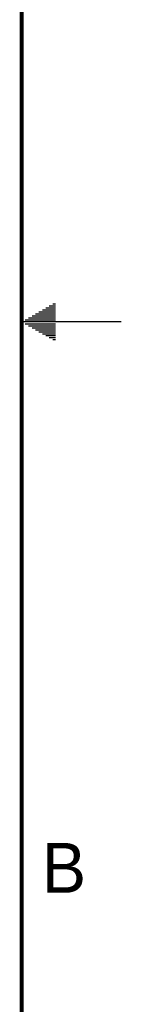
# Model space of a CAD drawing. Header units: inches. Extents: x 0 to 34, y 0 to 22.
# Tile 37 of 38: x 33.5 to 34, y 7.6 to 12.5. Entities that reach past the tile are written whole.
import ezdxf

# ---------------------------------------------------------------- set-up
doc = ezdxf.new("R2010")
doc.units = ezdxf.units.IN
doc.header["$LTSCALE"] = 1.87
doc.header["$MEASUREMENT"] = 0
doc.layers.get('0').update_dxf_attribs({"linetype": 'CONTINUOUS'})
doc.styles.add('TEXTSTYLE_2', font='txt')

msp = doc.modelspace()

# ---------------------------------------------------------------- linework, layer by layer
at = {"color": 2, "linetype": 'CONTINUOUS'}
for p, q in [((33.6213, 11.07), (33.6697, 11.07)), ((33.6386, 11.08), (33.6697, 11.08)), ((33.6559, 11.09), (33.6697, 11.09)), ((33.5347, 11.02), (33.6697, 11.02)), ((33.552, 11.03), (33.6697, 11.03)), ((33.5693, 11.04), (33.6697, 11.04)), ((33.5866, 11.05), (33.6697, 11.05)), ((33.6039, 11.06), (33.6697, 11.06)), ((34, 11), (33.5, 11)), ((33.5173, 11.01), (33.6697, 11.01)), ((33.5173, 10.99), (33.6697, 10.99)), ((33.5347, 10.98), (33.6697, 10.98)), ((33.552, 10.97), (33.6697, 10.97)), ((33.5693, 10.96), (33.6697, 10.96)), ((33.5866, 10.95), (33.6697, 10.95)), ((33.6039, 10.94), (33.6697, 10.94)), ((33.6213, 10.93), (33.6697, 10.93)), ((33.6386, 10.92), (33.6697, 10.92)), ((33.6559, 10.91), (33.6697, 10.91))]:
    msp.add_line(p, q, dxfattribs=at)
at = {"color": 7, "linetype": 'CONTINUOUS', "const_width": 0.02}
msp.add_lwpolyline([(33.5, 0.5), (33.5, 21.5)], dxfattribs=at)

# ---------------------------------------------------------------- texts
at = {"color": 2, "linetype": 'CONTINUOUS', "insert": (33.6006, 8.3845), "char_height": 0.25, "width": 0.25, "attachment_point": 1, "line_spacing_factor": 0.9, "style": 'TEXTSTYLE_2'}
msp.add_mtext('B', dxfattribs=at)

doc.saveas('drawing.dxf')
